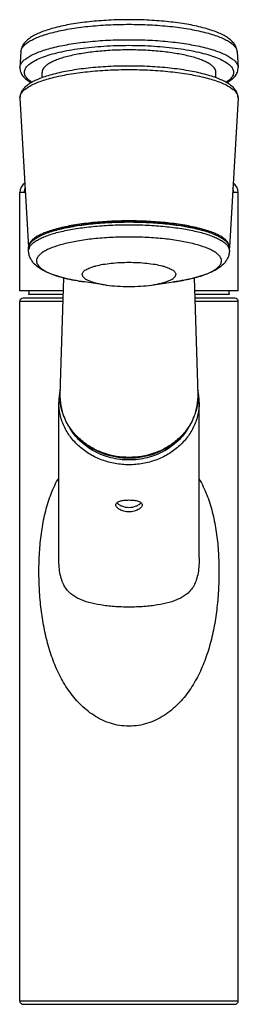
# Model space of a CAD drawing. Header units: millimetres. Extents: x 98 to 681, y 74 to 543.
# Tile 3 of 5: x 251 to 300, y 322 to 543. Entities that reach past the tile are written whole.
import ezdxf

# ---------------------------------------------------------------- set-up
doc = ezdxf.new("R2010")
doc.units = ezdxf.units.MM
doc.header["$LTSCALE"] = 46.255
doc.layers.get('0').update_dxf_attribs({"linetype": 'CONTINUOUS'})

msp = doc.modelspace()

# ---------------------------------------------------------------- linework, layer by layer
at = {"color": 7, "linetype": 'CONTINUOUS'}
for p, q in [((251.53, 535.65), (251.34, 532.15)), ((300.03, 535.65), (300.22, 532.15)), ((256.28, 529.84), (256.28, 531.05)), ((295.28, 529.84), (295.28, 531.05)), ((251.34, 525.41), (251.34, 525.26)), ((251.34, 525.26), (253.28, 491.8)), ((300.22, 525.26), (298.28, 491.8)), ((300.22, 525.26), (300.22, 525.41)), ((251.28, 481.99), (251.28, 504.08)), ((300.28, 481.99), (300.28, 504.08)), ((253.28, 491.8), (253.28, 491.89)), ((253.28, 491.04), (253.28, 491.65)), ((298.28, 491.89), (298.28, 491.8)), ((298.28, 491.04), (298.28, 491.65)), ((261.08, 484.94), (260.3, 458.8)), ((270.72, 483.33), (265.8, 484.03)), ((280.84, 483.33), (285.76, 484.03)), ((291.26, 458.8), (290.48, 484.94)), ((260.99, 481.99), (251.28, 481.99)), ((300.28, 481.99), (290.57, 481.99)), ((251.28, 322.69), (251.28, 479.59)), ((260.95, 480.39), (252.08, 480.39)), ((260.97, 481.19), (253.28, 481.19)), ((298.28, 481.19), (290.59, 481.19)), ((299.48, 480.39), (290.61, 480.39)), ((300.28, 322.69), (300.28, 479.59)), ((260.03, 422.12), (260.03, 457.01)), ((291.53, 422.08), (291.53, 457.01)), ((252.08, 321.89), (299.48, 321.89))]:
    msp.add_line(p, q, dxfattribs=at)
at = {"color": 9, "linetype": 'CONTINUOUS'}
for p, q in [((251.34, 525.26), (251.34, 525.26)), ((300.22, 525.26), (300.22, 525.26)), ((252.33, 504.08), (251.28, 504.08)), ((300.28, 504.08), (299.23, 504.08)), ((253.28, 491.04), (253.28, 491.04)), ((260.92, 479.59), (251.28, 479.59)), ((300.28, 479.59), (290.64, 479.59)), ((251.28, 322.69), (300.28, 322.69))]:
    msp.add_line(p, q, dxfattribs=at)
at = {"color": 7, "linetype": 'CONTINUOUS'}
for points in [[(260.3, 458.8), (260.3, 458.21), (260.33, 457.55), (260.39, 456.9), (260.49, 456.25), (260.62, 455.6), (260.78, 454.96), (260.98, 454.33), (261.21, 453.71), (261.48, 453.09), (261.78, 452.49), (262.1, 451.9), (262.46, 451.33), (262.85, 450.77), (263.27, 450.23), (263.72, 449.7), (264.2, 449.2), (264.7, 448.71), (265.22, 448.25), (265.77, 447.81), (266.34, 447.4), (266.94, 447.01), (267.55, 446.64), (268.18, 446.31), (268.83, 446), (269.5, 445.72), (270.17, 445.46), (270.86, 445.24), (271.56, 445.05), (272.27, 444.88), (272.99, 444.75), (273.71, 444.65), (274.43, 444.57), (275.16, 444.53), (275.78, 444.52)], [(275.78, 444.52), (276.41, 444.53), (277.14, 444.57), (277.86, 444.65), (278.58, 444.75), (279.29, 444.88), (280, 445.05), (280.7, 445.24), (281.39, 445.46), (282.07, 445.72), (282.73, 446), (283.38, 446.31), (284.01, 446.65), (284.63, 447.01), (285.22, 447.4), (285.79, 447.82), (286.34, 448.25), (286.87, 448.72), (287.37, 449.2), (287.84, 449.71), (288.29, 450.23), (288.71, 450.77), (289.1, 451.33), (289.46, 451.9), (289.79, 452.49), (290.08, 453.1), (290.35, 453.71), (290.58, 454.33), (290.78, 454.97), (290.94, 455.61), (291.08, 456.25), (291.17, 456.9), (291.24, 457.56), (291.26, 458.21), (291.26, 458.8)]]:
    msp.add_lwpolyline(points, dxfattribs=at)
at = {"color": 9, "linetype": 'CONTINUOUS'}
for centre, radius, start, end in [((252.98, 525.35), 1.64, 178.1254, 179.9996), ((298.58, 525.35), 1.64, 0.0004, 1.8746), ((252.52, 558.9), 54.82, 269.807, 270.0503), ((299.03, 562.94), 58.87, 269.9668, 270.1934), ((296.63, 504.08), 2.6, 359.9898, 21.5363), ((255.05, 490.98), 1.78, 159.4133, 161.2903), ((278.1, 537.93), 54.44, 278.0923, 278.7135), ((278.49, 535.37), 51.85, 278.7161, 279.1591), ((278.8, 533.42), 49.88, 279.159, 279.6217), ((279.12, 531.55), 47.99, 279.6222, 280.1585), ((279.47, 529.61), 46.01, 280.1608, 280.4873), ((272.61, 458.43), 12.32, 178.3041, 180.4358), ((272.61, 458.43), 12.32, 180.4358, 182.2882), ((272.6, 458.43), 12.31, 182.2883, 183.497), ((272.6, 458.43), 12.3, 183.497, 185.7785), ((278.96, 458.43), 12.3, 354.1898, 356.4943), ((278.95, 458.43), 12.31, 356.4943, 357.6955), ((278.95, 458.43), 12.32, 357.6956, 1.6951), ((272.59, 458.43), 12.29, 185.7788, 186.4659), ((278.97, 458.43), 12.3, 353.5251, 354.1895)]:
    msp.add_arc(centre, radius, start, end, dxfattribs=at)
at = {"color": 7, "linetype": 'CONTINUOUS'}
for centre, radius, start, end in [((253.78, 504.08), 2.5, 122.2151, 180), ((297.78, 504.08), 2.5, 0, 57.7847), ((254.8, 491.89), 1.52, 183.3236, 185.2513), ((296.76, 491.89), 1.52, 354.7487, 356.6764), ((276.25, 480.03), 23, 175.106, 177.1036), ((275.31, 480.03), 23, 2.8964, 4.894), ((252.08, 479.59), 0.8, 90, 180), ((299.48, 479.59), 0.8, 0, 90), ((272.77, 457.01), 12.73, 167.5974, 179.9816), ((278.8, 457.01), 12.73, 0.0184, 12.4035), ((252.08, 322.69), 0.8, 180, 270), ((299.48, 322.69), 0.8, 270, 360)]:
    msp.add_arc(centre, radius, start, end, dxfattribs=at)
for points, knots in [([(275.78, 542.87), (274.26, 542.87), (271.28, 542.8), (266.96, 542.46), (262.95, 541.92), (259.89, 541.28), (257.72, 540.66), (256.31, 540.17), (255.05, 539.63), (253.96, 539.04), (253.03, 538.38), (252.39, 537.73), (251.99, 537.16), (251.75, 536.69), (251.59, 536.18), (251.54, 535.83), (251.53, 535.65)], [0, 0, 0, 0, 0.170475, 0.334996, 0.487988, 0.624697, 0.685855, 0.741883, 0.792802, 0.838963, 0.881188, 0.92092, 0.940477, 0.960136, 0.979943, 1, 1, 1, 1]), ([(300.03, 535.65), (300.02, 535.83), (299.97, 536.18), (299.81, 536.69), (299.57, 537.16), (299.17, 537.73), (298.53, 538.38), (297.6, 539.04), (296.51, 539.63), (295.25, 540.17), (293.84, 540.66), (291.67, 541.28), (288.61, 541.92), (284.6, 542.46), (280.28, 542.8), (277.3, 542.87), (275.78, 542.87)], [0, 0, 0, 0, 0.020057, 0.039863, 0.059523, 0.079081, 0.118812, 0.161037, 0.207198, 0.258118, 0.314146, 0.375303, 0.512013, 0.665004, 0.829525, 1, 1, 1, 1]), ([(295.28, 531.05), (295.28, 531.22), (295.21, 531.58), (294.9, 532.08), (294.42, 532.56), (293.77, 533.02), (292.94, 533.46), (291.96, 533.88), (290.82, 534.28), (289.03, 534.78), (286.49, 535.3), (283.16, 535.76), (279.54, 536.03), (275.78, 536.13), (272.02, 536.03), (268.4, 535.76), (265.07, 535.3), (262.53, 534.78), (260.74, 534.28), (259.6, 533.88), (258.62, 533.46), (257.79, 533.02), (257.14, 532.56), (256.66, 532.08), (256.35, 531.58), (256.28, 531.22), (256.28, 531.05)], [0, 0, 0, 0, 0.012, 0.025458, 0.041393, 0.060355, 0.082583, 0.108123, 0.136897, 0.168749, 0.240745, 0.321856, 0.409305, 0.5, 0.590695, 0.678144, 0.759255, 0.831251, 0.863103, 0.891877, 0.917417, 0.939645, 0.958607, 0.974542, 0.988, 1, 1, 1, 1]), ([(251.34, 532.15), (251.33, 531.98), (251.35, 531.63), (251.48, 531.12), (251.7, 530.64), (252.1, 530.04), (252.8, 529.36), (253.46, 528.92), (253.81, 528.71)], [0, 0, 0, 0, 0.117512, 0.234572, 0.352239, 0.471402, 0.721671, 1, 1, 1, 1]), ([(300.22, 525.41), (300.22, 525.57), (300.19, 525.88), (300.02, 526.49), (299.62, 527.2), (298.91, 527.93), (298.02, 528.58), (296.95, 529.16), (295.7, 529.71), (294.27, 530.21), (292.06, 530.84), (288.94, 531.49), (284.84, 532.05), (280.4, 532.4), (275.78, 532.51), (271.16, 532.4), (266.72, 532.05), (262.62, 531.49), (259.5, 530.84), (257.29, 530.21), (255.86, 529.71), (254.61, 529.16), (253.54, 528.58), (252.65, 527.93), (251.94, 527.2), (251.54, 526.49), (251.37, 525.88), (251.34, 525.57), (251.34, 525.41)], [0, 0, 0, 0, 0.008807, 0.017565, 0.035243, 0.053797, 0.074106, 0.096784, 0.122151, 0.150315, 0.181236, 0.250718, 0.32876, 0.412828, 0.500001, 0.587173, 0.671241, 0.749283, 0.818764, 0.849686, 0.87785, 0.903217, 0.925894, 0.946204, 0.964757, 0.982434, 0.991193, 1, 1, 1, 1]), ([(297.75, 528.71), (298.1, 528.92), (298.76, 529.36), (299.46, 530.04), (299.86, 530.64), (300.08, 531.12), (300.22, 531.63), (300.23, 531.98), (300.22, 532.15)], [0, 0, 0, 0, 0.278327, 0.528595, 0.647758, 0.765425, 0.882487, 1, 1, 1, 1]), ([(298.28, 491.89), (298.28, 492.08), (298.2, 492.5), (297.85, 493.08), (297.29, 493.63), (296.53, 494.16), (295.58, 494.67), (294.45, 495.16), (293.13, 495.61), (291.07, 496.2), (288.14, 496.8), (284.29, 497.32), (280.12, 497.64), (275.78, 497.75), (271.44, 497.64), (267.27, 497.32), (263.42, 496.8), (260.49, 496.2), (258.43, 495.61), (257.12, 495.16), (255.98, 494.67), (255.03, 494.16), (254.27, 493.63), (253.71, 493.08), (253.36, 492.5), (253.28, 492.08), (253.28, 491.89)], [0, 0, 0, 0, 0.012, 0.025458, 0.041393, 0.060355, 0.082583, 0.108123, 0.136897, 0.168749, 0.240745, 0.321856, 0.409305, 0.5, 0.590695, 0.678144, 0.759255, 0.831251, 0.863103, 0.891877, 0.917417, 0.939645, 0.958607, 0.974542, 0.988, 1, 1, 1, 1]), ([(253.28, 491.65), (253.28, 491.84), (253.36, 492.26), (253.71, 492.84), (254.27, 493.39), (255.03, 493.92), (255.98, 494.43), (257.12, 494.92), (258.43, 495.37), (260.49, 495.95), (263.42, 496.56), (267.27, 497.08), (271.44, 497.4), (275.78, 497.51), (280.12, 497.4), (284.29, 497.08), (288.14, 496.56), (291.07, 495.95), (293.13, 495.37), (294.45, 494.92), (295.58, 494.43), (296.53, 493.92), (297.29, 493.39), (297.85, 492.84), (298.2, 492.26), (298.28, 491.84), (298.28, 491.65)], [0, 0, 0, 0, 0.012, 0.025458, 0.041393, 0.060355, 0.082583, 0.108123, 0.136897, 0.168749, 0.240745, 0.321856, 0.409305, 0.5, 0.590695, 0.678144, 0.759255, 0.831251, 0.863103, 0.891877, 0.917417, 0.939645, 0.958607, 0.974542, 0.988, 1, 1, 1, 1]), ([(257.04, 494.87), (257.56, 495.09), (258.72, 495.51), (260.61, 496.04), (262.75, 496.5), (265.97, 497.03), (270.34, 497.47), (275.78, 497.64), (281.22, 497.47), (285.59, 497.03), (288.81, 496.5), (290.95, 496.04), (292.84, 495.51), (294, 495.09), (294.53, 494.87)], [0, 0, 0, 0, 0.045211, 0.096903, 0.154473, 0.217155, 0.354195, 0.5, 0.645805, 0.782845, 0.845527, 0.903097, 0.954789, 1, 1, 1, 1]), ([(265.8, 484.03), (264.97, 484.15), (263.39, 484.41), (261.14, 484.9), (259.13, 485.48), (257.36, 486.16), (255.84, 486.97), (254.75, 487.82), (254.06, 488.64), (253.63, 489.35), (253.35, 490.17), (253.28, 490.75), (253.28, 491.04)], [0, 0, 0, 0, 0.162304, 0.311878, 0.447451, 0.569029, 0.678728, 0.78196, 0.833953, 0.887553, 0.943108, 1, 1, 1, 1]), ([(298.28, 491.04), (298.28, 490.75), (298.21, 490.17), (297.93, 489.35), (297.5, 488.64), (296.81, 487.81), (295.72, 486.97), (294.2, 486.16), (292.43, 485.48), (290.42, 484.9), (288.17, 484.41), (286.59, 484.15), (285.76, 484.03)], [0, 0, 0, 0, 0.05689, 0.112443, 0.166043, 0.218035, 0.32127, 0.430971, 0.55255, 0.688125, 0.837698, 1, 1, 1, 1]), ([(265.28, 485.71), (265.28, 485.8), (265.32, 485.99), (265.48, 486.26), (265.74, 486.52), (266.1, 486.77), (266.54, 487.01), (267.07, 487.23), (267.68, 487.45), (268.65, 487.72), (270.01, 488), (271.81, 488.24), (273.76, 488.39), (275.78, 488.44), (277.81, 488.39), (279.75, 488.24), (281.55, 488), (282.92, 487.72), (283.88, 487.45), (284.49, 487.23), (285.02, 487.01), (285.46, 486.77), (285.82, 486.52), (286.08, 486.26), (286.24, 485.99), (286.28, 485.8), (286.28, 485.71)], [0, 0, 0, 0, 0.012, 0.025458, 0.041393, 0.060355, 0.082584, 0.108123, 0.136897, 0.168749, 0.240745, 0.321856, 0.409305, 0.5, 0.590695, 0.678144, 0.759255, 0.831251, 0.863103, 0.891877, 0.917416, 0.939645, 0.958607, 0.974542, 0.988, 1, 1, 1, 1]), ([(265.28, 485.71), (265.28, 485.65), (265.3, 485.52), (265.37, 485.34), (265.49, 485.16), (265.73, 484.91), (266.14, 484.61), (266.78, 484.29), (267.57, 484), (268.51, 483.74), (269.58, 483.51), (270.33, 483.38), (270.72, 483.33)], [0, 0, 0, 0, 0.029358, 0.060461, 0.094743, 0.133254, 0.22526, 0.339203, 0.475204, 0.63209, 0.807875, 1, 1, 1, 1]), ([(280.84, 483.33), (281.23, 483.38), (281.99, 483.51), (283.05, 483.74), (283.99, 484), (284.78, 484.29), (285.42, 484.61), (285.83, 484.91), (286.07, 485.16), (286.19, 485.34), (286.26, 485.52), (286.28, 485.65), (286.28, 485.71)], [0, 0, 0, 0, 0.192125, 0.36791, 0.524796, 0.660797, 0.77474, 0.866746, 0.905257, 0.939539, 0.970642, 1, 1, 1, 1]), ([(270.72, 483.33), (271.54, 483.21), (273.22, 483.04), (275.78, 482.96), (278.34, 483.04), (280.02, 483.21), (280.84, 483.33)], [0, 0, 0, 0, 0.242484, 0.5, 0.757516, 1, 1, 1, 1]), ([(272.83, 433.99), (272.83, 434.08), (272.87, 434.26), (273.06, 434.49), (273.34, 434.68), (273.71, 434.83), (274.16, 434.94), (274.66, 435.02), (275.21, 435.07), (275.59, 435.08), (275.78, 435.08)], [0, 0, 0, 0, 0.076495, 0.159433, 0.257876, 0.375522, 0.512097, 0.664843, 0.829324, 1, 1, 1, 1]), ([(275.78, 432.4), (275.4, 432.4), (274.84, 432.47), (274.15, 432.69), (273.7, 432.9), (273.34, 433.15), (273.06, 433.42), (272.88, 433.7), (272.83, 433.9), (272.83, 433.99)], [0, 0, 0, 0, 0.316381, 0.465055, 0.602449, 0.725631, 0.832564, 0.922974, 1, 1, 1, 1]), ([(273.06, 434.47), (273.19, 434.32), (273.53, 434.02), (274.42, 433.57), (275.23, 433.43), (275.78, 433.43)], [0, 0, 0, 0, 0.201421, 0.443501, 1, 1, 1, 1]), ([(275.78, 435.08), (275.97, 435.08), (276.35, 435.07), (276.9, 435.02), (277.4, 434.94), (277.85, 434.83), (278.22, 434.68), (278.5, 434.49), (278.69, 434.26), (278.73, 434.08), (278.73, 433.99)], [0, 0, 0, 0, 0.170676, 0.335157, 0.487903, 0.624478, 0.742124, 0.840567, 0.923505, 1, 1, 1, 1]), ([(275.78, 433.43), (276.33, 433.43), (277.14, 433.57), (278.03, 434.02), (278.37, 434.32), (278.5, 434.47)], [0, 0, 0, 0, 0.556501, 0.79858, 1, 1, 1, 1]), ([(278.73, 433.99), (278.73, 433.9), (278.68, 433.7), (278.5, 433.42), (278.22, 433.15), (277.86, 432.9), (277.41, 432.69), (276.72, 432.47), (276.16, 432.4), (275.78, 432.4)], [0, 0, 0, 0, 0.077026, 0.167436, 0.274369, 0.397551, 0.534945, 0.683619, 1, 1, 1, 1])]:
    msp.add_open_spline(points, degree=3, knots=knots, dxfattribs=at)
at = {"color": 9, "linetype": 'CONTINUOUS'}
for points, knots in [([(251.53, 535.65), (251.54, 535.86), (251.65, 536.3), (252.06, 536.91), (252.68, 537.5), (253.51, 538.07), (254.54, 538.61), (255.78, 539.13), (257.2, 539.61), (259.42, 540.23), (262.56, 540.87), (266.68, 541.42), (271.14, 541.76), (274.22, 541.84), (275.78, 541.84)], [0, 0, 0, 0, 0.024109, 0.05142, 0.083794, 0.122219, 0.167103, 0.218509, 0.27627, 0.340066, 0.483895, 0.645558, 0.819609, 1, 1, 1, 1]), ([(275.78, 541.84), (277.34, 541.84), (280.42, 541.76), (284.88, 541.42), (289, 540.87), (292.14, 540.23), (294.36, 539.61), (295.78, 539.13), (297.02, 538.61), (298.05, 538.07), (298.88, 537.5), (299.5, 536.91), (299.91, 536.3), (300.02, 535.86), (300.03, 535.65)], [0, 0, 0, 0, 0.180391, 0.354442, 0.516105, 0.659934, 0.72373, 0.781491, 0.832897, 0.877781, 0.916206, 0.94858, 0.975891, 1, 1, 1, 1]), ([(251.34, 532.15), (251.35, 532.36), (251.46, 532.81), (251.87, 533.43), (252.5, 534.02), (253.33, 534.6), (254.38, 535.14), (255.62, 535.66), (257.05, 536.15), (259.29, 536.77), (262.45, 537.42), (266.61, 537.97), (271.11, 538.32), (274.2, 538.39), (275.78, 538.39)], [0, 0, 0, 0, 0.024109, 0.05142, 0.083794, 0.122219, 0.167103, 0.218509, 0.27627, 0.340066, 0.483895, 0.645558, 0.819609, 1, 1, 1, 1]), ([(253.99, 528.81), (253.67, 529.02), (253.24, 529.34), (252.78, 529.85), (252.54, 530.22), (252.39, 530.59), (252.32, 530.97), (252.35, 531.35), (252.47, 531.73), (252.67, 532.1), (253.08, 532.61), (253.83, 533.22), (254.99, 533.89), (256.45, 534.51), (258.2, 535.09), (260.2, 535.6), (262.43, 536.06), (265.75, 536.58), (270.23, 537), (273.89, 537.12), (275.78, 537.12)], [0, 0, 0, 0, 0.040283, 0.057396, 0.072797, 0.086883, 0.100188, 0.113356, 0.127052, 0.141861, 0.158238, 0.196791, 0.244157, 0.300661, 0.366064, 0.439782, 0.520989, 0.608681, 0.798818, 1, 1, 1, 1]), ([(275.78, 538.39), (277.36, 538.39), (280.45, 538.32), (284.95, 537.97), (289.11, 537.42), (292.27, 536.77), (294.51, 536.15), (295.94, 535.66), (297.18, 535.14), (298.23, 534.6), (299.06, 534.02), (299.69, 533.43), (300.1, 532.81), (300.21, 532.36), (300.22, 532.15)], [0, 0, 0, 0, 0.180391, 0.354442, 0.516105, 0.659934, 0.72373, 0.781491, 0.832897, 0.877781, 0.916206, 0.94858, 0.975891, 1, 1, 1, 1]), ([(275.78, 537.12), (277.67, 537.12), (281.34, 537), (285.81, 536.58), (289.13, 536.06), (291.36, 535.6), (293.36, 535.09), (295.11, 534.51), (296.57, 533.89), (297.73, 533.22), (298.48, 532.61), (298.89, 532.1), (299.09, 531.73), (299.21, 531.35), (299.24, 530.97), (299.18, 530.59), (299.02, 530.22), (298.78, 529.85), (298.32, 529.34), (297.89, 529.02), (297.57, 528.81)], [0, 0, 0, 0, 0.201183, 0.391321, 0.479013, 0.56022, 0.633937, 0.699339, 0.755841, 0.803206, 0.841757, 0.858133, 0.872941, 0.886637, 0.899805, 0.91311, 0.927197, 0.942599, 0.959714, 1, 1, 1, 1]), ([(251.34, 525.41), (251.35, 525.62), (251.45, 526.07), (251.85, 526.69), (252.47, 527.29), (253.3, 527.86), (254.34, 528.41), (255.58, 528.93), (257.01, 529.42), (259.24, 530.05), (262.41, 530.7), (266.58, 531.26), (271.09, 531.6), (275.78, 531.72), (280.47, 531.6), (284.98, 531.26), (289.15, 530.7), (292.32, 530.05), (294.55, 529.42), (295.98, 528.93), (297.22, 528.41), (298.26, 527.86), (299.09, 527.29), (299.71, 526.69), (300.11, 526.07), (300.21, 525.62), (300.22, 525.41)], [0, 0, 0, 0, 0.01203, 0.025605, 0.041692, 0.060805, 0.083163, 0.108801, 0.13764, 0.169521, 0.241468, 0.322412, 0.409606, 0.5, 0.590394, 0.677588, 0.758532, 0.830479, 0.86236, 0.891199, 0.916837, 0.939195, 0.958308, 0.974395, 0.98797, 1, 1, 1, 1]), ([(252.33, 504.08), (252.33, 504.16), (252.35, 504.48), (252.42, 504.81), (252.51, 505.04)], [0, 0, 0, 0, 0.251053, 1, 1, 1, 1]), ([(253.39, 491.6), (253.54, 492.01), (254.02, 492.58), (254.86, 493.2), (255.71, 493.69), (256.72, 494.15), (257.9, 494.59), (259.23, 495), (261.26, 495.51), (264.08, 496.05), (267.76, 496.51), (271.7, 496.8), (275.78, 496.9), (279.86, 496.8), (283.8, 496.51), (287.48, 496.05), (290.3, 495.51), (292.33, 495), (293.66, 494.59), (294.84, 494.15), (295.85, 493.69), (296.7, 493.2), (297.54, 492.58), (298.02, 492.01), (298.17, 491.6)], [0, 0, 0, 0, 0.027692, 0.045415, 0.066058, 0.08969, 0.116273, 0.145695, 0.177789, 0.249116, 0.328235, 0.412742, 0.5, 0.587258, 0.671765, 0.750884, 0.822211, 0.854305, 0.883727, 0.91031, 0.933942, 0.954585, 0.972308, 1, 1, 1, 1]), ([(296.51, 488.73), (296.51, 488.91), (296.43, 489.29), (296.11, 489.82), (295.6, 490.33), (294.9, 490.82), (294.03, 491.3), (292.98, 491.74), (291.77, 492.16), (289.87, 492.7), (287.17, 493.25), (283.62, 493.73), (279.78, 494.03), (275.78, 494.13), (271.78, 494.03), (267.94, 493.73), (264.39, 493.25), (261.69, 492.7), (259.79, 492.16), (258.58, 491.74), (257.53, 491.3), (256.66, 490.82), (255.96, 490.33), (255.45, 489.82), (255.13, 489.29), (255.05, 488.91), (255.05, 488.73)], [0, 0, 0, 0, 0.012, 0.025458, 0.041393, 0.060355, 0.082583, 0.108123, 0.136897, 0.168749, 0.240745, 0.321856, 0.409305, 0.5, 0.590695, 0.678144, 0.759255, 0.831251, 0.863103, 0.891877, 0.917417, 0.939645, 0.958607, 0.974542, 0.988, 1, 1, 1, 1]), ([(253.28, 491.04), (253.28, 491.08), (253.29, 491.25), (253.32, 491.42), (253.37, 491.55)], [0, 0, 0, 0, 0.246387, 1, 1, 1, 1]), ([(298.17, 491.6), (298.19, 491.56), (298.25, 491.37), (298.28, 491.18), (298.28, 491.04)], [0, 0, 0, 0, 0.257323, 1, 1, 1, 1]), ([(255.05, 488.73), (255.05, 488.61), (255.08, 488.36), (255.23, 488), (255.47, 487.64), (255.79, 487.29), (256.21, 486.95), (256.91, 486.48), (258.01, 485.94), (259.58, 485.36), (261.43, 484.84), (263.53, 484.38), (265.02, 484.14), (265.8, 484.03)], [0, 0, 0, 0, 0.029356, 0.060453, 0.094732, 0.133237, 0.176645, 0.225355, 0.339285, 0.475269, 0.632135, 0.807899, 1, 1, 1, 1]), ([(287.84, 484.37), (288.48, 484.48), (289.7, 484.74), (291.41, 485.19), (292.91, 485.68), (294.16, 486.22), (295.17, 486.8), (295.82, 487.32), (296.18, 487.76), (296.37, 488.08), (296.49, 488.4), (296.51, 488.62), (296.51, 488.73)], [0, 0, 0, 0, 0.191743, 0.365959, 0.52081, 0.654994, 0.767982, 0.860481, 0.899925, 0.935623, 0.968556, 1, 1, 1, 1]), ([(275.78, 442.98), (274.75, 442.98), (272.7, 443.16), (269.74, 443.96), (267, 445.25), (264.6, 447), (262.62, 449.14), (261.15, 451.59), (260.24, 454.24), (260.03, 456.09), (260.03, 457.01)], [0, 0, 0, 0, 0.131965, 0.262907, 0.391942, 0.518439, 0.642133, 0.763178, 0.882156, 1, 1, 1, 1]), ([(275.78, 444.64), (273.9, 444.64), (271.06, 445.1), (267.65, 446.6), (265.36, 448.12), (263.42, 449.99), (261.89, 452.15), (260.84, 454.52), (260.47, 456.2), (260.37, 457.05)], [0, 0, 0, 0, 0.261365, 0.390352, 0.517066, 0.641183, 0.76274, 0.882111, 1, 1, 1, 1]), ([(291.19, 457.05), (291.09, 456.2), (290.72, 454.52), (289.67, 452.15), (288.14, 449.99), (286.2, 448.12), (283.91, 446.6), (280.5, 445.1), (277.66, 444.64), (275.78, 444.64)], [0, 0, 0, 0, 0.117889, 0.23726, 0.358818, 0.482935, 0.609649, 0.738636, 1, 1, 1, 1]), ([(291.53, 457.01), (291.53, 456.09), (291.32, 454.24), (290.42, 451.59), (288.94, 449.14), (286.96, 447), (284.56, 445.25), (281.82, 443.96), (278.86, 443.16), (276.81, 442.98), (275.78, 442.98)], [0, 0, 0, 0, 0.117844, 0.236822, 0.357867, 0.481561, 0.608058, 0.737093, 0.868035, 1, 1, 1, 1]), ([(275.78, 444.06), (274.42, 444.06), (271.71, 444.38), (268.54, 445.61), (266.3, 447.02), (264.8, 448.27), (263.51, 449.69), (262.79, 450.75), (262.48, 451.29)], [0, 0, 0, 0, 0.257759, 0.511731, 0.636622, 0.759648, 0.880747, 1, 1, 1, 1]), ([(289.08, 451.29), (288.77, 450.75), (288.05, 449.7), (286.76, 448.27), (285.26, 447.02), (283.02, 445.61), (279.85, 444.38), (277.14, 444.06), (275.78, 444.06)], [0, 0, 0, 0, 0.119253, 0.240351, 0.363377, 0.488267, 0.74224, 1, 1, 1, 1]), ([(275.78, 384.31), (275.07, 384.31), (273.65, 384.43), (271.59, 384.92), (269.65, 385.7), (267.27, 387.06), (264.65, 389.23), (262.11, 392.36), (260.09, 395.83), (258.52, 399.54), (257.34, 403.45), (256.49, 407.5), (255.93, 411.66), (255.62, 415.89), (255.56, 420.14), (255.75, 424.38), (256.22, 428.56), (257.02, 432.62), (258.23, 436.49), (259.38, 438.92), (260.03, 440.07)], [0, 0, 0, 0, 0.032264, 0.064307, 0.095985, 0.127252, 0.18863, 0.249195, 0.309654, 0.370568, 0.432302, 0.495008, 0.558628, 0.622924, 0.687538, 0.752026, 0.815883, 0.878616, 0.939919, 1, 1, 1, 1]), ([(291.53, 439.82), (292.18, 438.67), (293.32, 436.26), (294.53, 432.4), (295.33, 428.35), (295.8, 424.19), (295.98, 419.97), (295.92, 415.73), (295.61, 411.52), (295.04, 407.38), (294.19, 403.35), (293, 399.46), (291.43, 395.76), (289.41, 392.3), (286.87, 389.19), (284.27, 387.03), (281.89, 385.69), (279.95, 384.92), (277.9, 384.43), (276.49, 384.31), (275.78, 384.31)], [0, 0, 0, 0, 0.060087, 0.121387, 0.18412, 0.247982, 0.312474, 0.377087, 0.441374, 0.504978, 0.567668, 0.629392, 0.690305, 0.750769, 0.811346, 0.872736, 0.904008, 0.93569, 0.967736, 1, 1, 1, 1]), ([(275.78, 411.04), (274.66, 411.04), (272.52, 411.12), (269.5, 411.45), (266.86, 411.99), (264.93, 412.66), (263.61, 413.37), (262.72, 414.01), (261.9, 414.82), (261.19, 415.87), (260.63, 417.2), (260.26, 418.76), (260.07, 420.43), (260.03, 421.56), (260.03, 422.12)], [0, 0, 0, 0, 0.150067, 0.28666, 0.405676, 0.509902, 0.558541, 0.606632, 0.656449, 0.711452, 0.775523, 0.848615, 0.924827, 1, 1, 1, 1]), ([(291.53, 422.08), (291.53, 421.52), (291.49, 420.39), (291.3, 418.72), (290.93, 417.17), (290.36, 415.85), (289.65, 414.81), (288.84, 414), (287.95, 413.37), (286.62, 412.66), (284.69, 411.99), (282.06, 411.45), (279.04, 411.12), (276.9, 411.04), (275.78, 411.04)], [0, 0, 0, 0, 0.075396, 0.151689, 0.224627, 0.288427, 0.343222, 0.392919, 0.440944, 0.489556, 0.593818, 0.712961, 0.849739, 1, 1, 1, 1])]:
    msp.add_open_spline(points, degree=3, knots=knots, dxfattribs=at)

doc.saveas('drawing.dxf')
